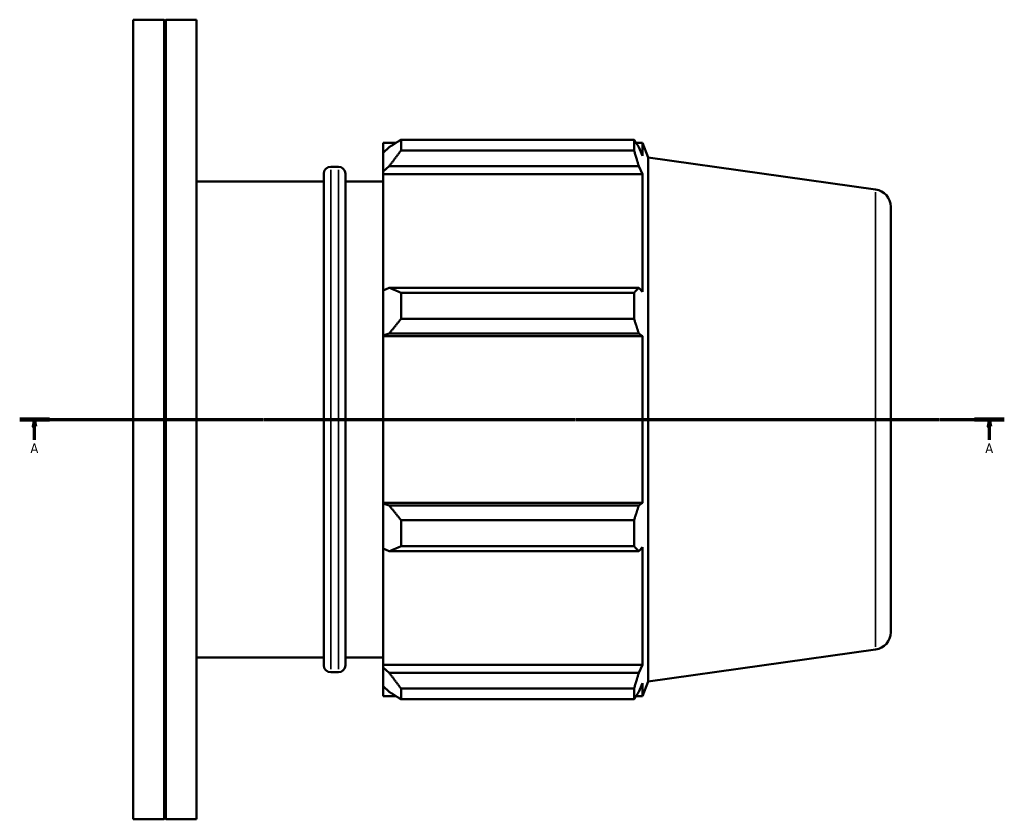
# Model space of a CAD drawing. Header units: millimetres. Extents: x -202 to 1216, y -175 to 952.
# Tile 3 of 7: x 264 to 615, y 212 to 497. Entities that reach past the tile are written whole.
import ezdxf

# ---------------------------------------------------------------- set-up
doc = ezdxf.new("R2010")
doc.units = ezdxf.units.MM
doc.linetypes.add('CHAIN', pattern=[0.7087, 0.4724, -0.0591, 0.1181, -0.0591])
for name, color, linetype, lineweight in [('Section Line (ISO)', 7, 'CHAIN', 70), ('Visible (ISO)', 7, 'Continuous', 50), ('Visible Narrow (ISO)', 7, 'Continuous', 35)]:
    doc.layers.add(name, color=color, linetype=linetype, lineweight=lineweight)
doc.styles.add('Label Text (ISO)', font='tahoma.ttf')

# ---------------------------------------------------------------- blocks, each defined once
blk = doc.blocks.new('2dTransSection0')
at = {"layer": 'Section Line (ISO)', "linetype": 'CHAIN'}
blk.add_line((263.53, 354.43), (614.53, 354.43), dxfattribs=at)
at = {"layer": 'Section Line (ISO)', "linetype": 'Continuous', "lineweight": 140}
for p, q in [((263.53, 354.43), (274.14, 354.43)), ((603.92, 354.43), (614.53, 354.43))]:
    blk.add_line(p, q, dxfattribs=at)
at = {"layer": 'Section Line (ISO)', "linetype": 'Continuous'}
for p, q in [((268.84, 354.43), (268.34, 351.93)), ((268.34, 351.93), (269.34, 351.93)), ((268.84, 351.93), (268.84, 354.43)), ((269.34, 351.93), (268.84, 354.43)), ((268.84, 347.14), (268.84, 351.93)), ((609.23, 354.43), (608.73, 351.93)), ((608.73, 351.93), (609.73, 351.93)), ((609.23, 351.93), (609.23, 354.43)), ((609.73, 351.93), (609.23, 354.43)), ((609.23, 347.14), (609.23, 351.93))]:
    blk.add_line(p, q, dxfattribs=at)
at = {"layer": 'Section Line (ISO)', "linetype": 'Continuous', "flags": 128}
for points in [[(269.34, 351.93), (268.84, 354.43), (268.34, 351.93), (269.34, 351.93)], [(609.73, 351.93), (609.23, 354.43), (608.73, 351.93), (609.73, 351.93)]]:
    blk.add_lwpolyline(points, dxfattribs=at)
at = {"layer": 'Section Line (ISO)'}
for points in [[(269.34, 351.93), (268.84, 354.43), (268.34, 351.93), (269.34, 351.93)], [(609.73, 351.93), (609.23, 354.43), (608.73, 351.93), (609.73, 351.93)]]:
    blk.add_solid(points, dxfattribs=at)
at = {"layer": 'Section Line (ISO)', "char_height": 3.5, "attachment_point": 7, "style": 'Label Text (ISO)'}
for insert in [(267.35, 342.43), (607.74, 342.43)]:
    blk.add_mtext('A', dxfattribs=dict(at, insert=insert))

msp = doc.modelspace()

# ---------------------------------------------------------------- linework, layer by layer
at = {"layer": 'Visible (ISO)'}
for p, q in [((304.031, 211.927), (304.031, 496.927)), ((304.031, 496.927), (314.981, 496.927)), ((314.981, 211.927), (314.981, 496.927)), ((315.281, 496.627), (314.981, 496.927)), ((315.281, 496.627), (315.581, 496.927)), ((315.281, 212.227), (315.281, 496.627)), ((315.581, 211.927), (315.581, 496.927)), ((315.581, 496.927), (326.531, 496.927)), ((326.531, 211.927), (326.531, 496.927)), ((393.131, 453.007), (393.131, 449.456)), ((393.131, 453.007), (397.644, 453.007)), ((399.491, 454.166), (399.491, 450.333)), ((399.491, 454.166), (482.538, 454.166)), ((482.538, 450.333), (482.538, 454.166)), ((483.284, 453.007), (485.535, 453.007)), ((485.535, 448.445), (485.535, 453.007)), ((487.631, 447.82), (485.535, 453.007)), ((395.251, 451.478), (393.131, 449.456)), ((393.131, 442.809), (393.131, 449.456)), ((482.538, 450.333), (399.491, 450.333)), ((485.535, 448.445), (484.251, 451.478)), ((487.631, 261.035), (487.631, 447.82)), ((568.651, 436.434), (487.631, 447.82)), ((374.417, 444.527), (377.131, 444.527)), ((393.131, 442.809), (395.251, 444.69)), ((393.131, 441.869), (393.131, 442.809)), ((395.251, 444.69), (484.251, 444.69)), ((484.251, 444.69), (485.535, 441.869)), ((326.531, 439.227), (371.917, 439.227)), ((371.917, 266.827), (371.917, 442.027)), ((379.631, 442.027), (379.631, 266.827)), ((379.631, 439.227), (393.131, 439.227)), ((393.131, 441.869), (393.131, 400.436)), ((393.131, 441.869), (485.535, 441.869)), ((485.535, 399.947), (485.535, 441.869)), ((574.031, 430.244), (574.031, 278.61)), ((395.251, 401.415), (393.131, 400.436)), ((393.131, 384.39), (393.131, 400.436)), ((484.251, 401.415), (395.251, 401.415)), ((485.535, 399.947), (484.251, 401.415)), ((399.491, 399.573), (399.491, 390.32)), ((399.491, 399.573), (482.538, 399.573)), ((482.538, 390.32), (482.538, 399.573)), ((482.538, 390.32), (399.491, 390.32)), ((393.131, 384.39), (395.251, 385.027)), ((393.131, 384.071), (393.131, 384.39)), ((393.131, 384.071), (393.131, 324.784)), ((393.131, 384.071), (485.535, 384.071)), ((395.251, 385.027), (484.251, 385.027)), ((484.251, 385.027), (485.535, 384.071)), ((485.535, 324.784), (485.535, 384.071)), ((393.131, 324.465), (393.131, 324.784)), ((393.131, 324.784), (485.535, 324.784)), ((395.251, 323.828), (393.131, 324.465)), ((393.131, 308.419), (393.131, 324.465)), ((484.251, 323.828), (395.251, 323.828)), ((485.535, 324.784), (484.251, 323.828)), ((399.491, 318.535), (399.491, 309.281)), ((399.491, 318.535), (482.538, 318.535)), ((482.538, 309.281), (482.538, 318.535)), ((482.538, 309.281), (399.491, 309.281)), ((484.251, 307.44), (485.535, 308.908)), ((485.535, 266.986), (485.535, 308.908)), ((393.131, 308.419), (395.251, 307.44)), ((393.131, 308.419), (393.131, 266.986)), ((395.251, 307.44), (484.251, 307.44)), ((568.651, 272.421), (487.631, 261.035)), ((326.531, 269.627), (371.917, 269.627)), ((379.631, 269.627), (393.131, 269.627)), ((393.131, 266.046), (393.131, 266.986)), ((393.131, 266.986), (485.535, 266.986)), ((485.535, 266.986), (484.251, 264.165)), ((374.417, 264.327), (377.131, 264.327)), ((393.131, 259.399), (393.131, 266.046)), ((395.251, 264.165), (393.131, 266.046)), ((484.251, 264.165), (395.251, 264.165)), ((484.251, 257.377), (485.535, 260.41)), ((487.631, 261.035), (485.535, 255.847)), ((485.535, 255.847), (485.535, 260.41)), ((393.131, 259.399), (395.251, 257.377)), ((393.131, 259.399), (393.131, 255.847)), ((399.491, 258.522), (399.491, 254.689)), ((399.491, 258.522), (482.538, 258.522)), ((482.538, 254.689), (482.538, 258.522)), ((393.131, 255.847), (397.644, 255.847)), ((482.538, 254.689), (399.491, 254.689)), ((483.284, 255.847), (485.535, 255.847)), ((304.031, 211.927), (314.981, 211.927)), ((315.281, 212.227), (314.981, 211.927)), ((315.281, 212.227), (315.581, 211.927)), ((315.581, 211.927), (326.531, 211.927))]:
    msp.add_line(p, q, dxfattribs=at)
for centre, radius, start, end in [((374.417, 442.027), 2.5, 90, 180), ((377.131, 442.027), 2.5, 0, 90), ((567.781, 430.244), 6.25, 0, 82), ((567.781, 278.61), 6.25, 278, 0), ((374.417, 266.827), 2.5, 180, 270), ((377.131, 266.827), 2.5, 270, 0)]:
    msp.add_arc(centre, radius, start, end, dxfattribs=at)
for points, weights in [([(399.491, 454.166), (397.286, 452.794), (395.251, 451.478)], [1.01518379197, 1.01082918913, 1.00567163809]), ([(482.538, 454.166), (483.428, 452.794), (484.251, 451.478)], [1, 1.00133059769, 1.0018444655]), ([(395.251, 444.69), (397.286, 447.454), (399.491, 450.333)], [1.00567163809, 1.01082918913, 1.01518379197]), ([(484.251, 444.69), (483.428, 447.454), (482.538, 450.333)], [1.0018444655, 1.00133059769, 1]), ([(399.491, 399.573), (397.286, 400.513), (395.251, 401.415)], [1.01518379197, 1.01082918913, 1.00567163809]), ([(482.538, 399.573), (483.428, 400.513), (484.251, 401.415)], [1, 1.00133059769, 1.0018444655]), ([(395.251, 385.027), (397.286, 387.619), (399.491, 390.32)], [1.00567163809, 1.01082918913, 1.01518379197]), ([(484.251, 385.027), (483.428, 387.619), (482.538, 390.32)], [1.0018444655, 1.00133059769, 1]), ([(399.491, 318.535), (397.286, 321.235), (395.251, 323.828)], [1.01518379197, 1.01082918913, 1.00567163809]), ([(482.538, 318.535), (483.428, 321.235), (484.251, 323.828)], [1, 1.00133059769, 1.0018444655]), ([(395.251, 307.44), (397.286, 308.342), (399.491, 309.281)], [1.00567163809, 1.01082918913, 1.01518379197]), ([(484.251, 307.44), (483.428, 308.342), (482.538, 309.281)], [1.0018444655, 1.00133059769, 1]), ([(399.491, 258.522), (397.286, 261.401), (395.251, 264.165)], [1.01518379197, 1.01082918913, 1.00567163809]), ([(482.538, 258.522), (483.428, 261.401), (484.251, 264.165)], [1, 1.00133059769, 1.0018444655]), ([(395.251, 257.377), (397.286, 256.06), (399.491, 254.689)], [1.00567163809, 1.01082918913, 1.01518379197]), ([(484.251, 257.377), (483.428, 256.06), (482.538, 254.689)], [1.0018444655, 1.00133059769, 1])]:
    msp.add_rational_spline(points, weights, degree=2, dxfattribs=at)
at = {"layer": 'Visible Narrow (ISO)'}
for p, q in [((374.417, 443.418), (374.417, 265.437)), ((377.131, 265.437), (377.131, 443.418)), ((568.651, 273.431), (568.651, 435.424))]:
    msp.add_line(p, q, dxfattribs=at)

# ---------------------------------------------------------------- block references
at = {"layer": 'Section Line (ISO)'}
msp.add_blockref('2dTransSection0', (0, 0), dxfattribs=at)

doc.saveas('drawing.dxf')
